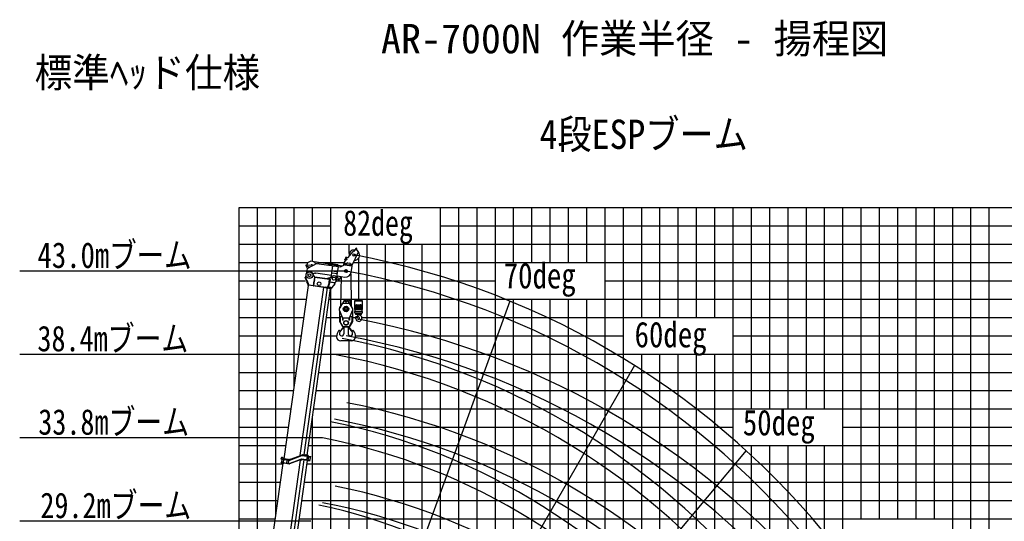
# Model space of a CAD drawing. Extents: x -126562 to 47723, y -58355 to 51651.
# Tile 6 of 14: x -126562 to -72736, y -3636 to 23762. Entities that reach past the tile are written whole.
import ezdxf

# ---------------------------------------------------------------- set-up
doc = ezdxf.new("R2010")
doc.units = 0
doc.layers.get('0').update_dxf_attribs({"linetype": 'CONTINUOUS'})

msp = doc.modelspace()

# ---------------------------------------------------------------- linework, layer by layer
at = {"color": 151, "linetype": 'Continuous'}
for p, q in [((-114558.199093, -17191.506907), (-114558.199093, 13500.029847)), ((-108558.199093, 10984.364271), (-108558.199093, 11500.029847)), ((-110273.700165, 10500.029847), (-108817.92709, 10500.029847)), ((-108038.957795, 10733.708841), (-108038.957795, 8487.493009)), ((-99763.64185, 8386.94379), (-112684.434194, -27112.641417)), ((-108236.456643, 8037.49313), (-108236.456637, 8407.990933)), ((-108236.456456, 8407.991178), (-107841.458573, 8407.991178)), ((-108233.953954, 8412.488248), (-107843.957963, 8412.488248)), ((-108217.036914, 8441.788985), (-108233.953902, 8412.487894)), ((-108233.953902, 8412.487894), (-108226.162686, 8407.989634)), ((-108224.957433, 8469.788785), (-107852.95778, 8469.788785)), ((-108222.957368, 8441.788907), (-107854.947495, 8441.788907)), ((-108191.228754, 8486.490043), (-108200.871146, 8469.788924)), ((-108189.499421, 8487.493009), (-107888.415971, 8487.493009)), ((-108178.607209, 8167.493131), (-108178.607209, 8057.493131)), ((-108168.60727, 8187.493009), (-107909.308488, 8187.493009)), ((-108145.007356, 8057.493131), (-108145.007356, 8167.493131)), ((-108145.007173, 8167.493131), (-108145.007173, 8057.493131)), ((-108088.957673, 8114.49252), (-108088.957673, 8041.492398)), ((-107988.958085, 8114.49252), (-107988.958085, 8041.492398)), ((-107932.908585, 8057.493131), (-107932.908585, 8167.493131)), ((-107899.308549, 8057.493131), (-107899.308549, 8167.493131)), ((-107877.040932, 8469.788869), (-107886.682409, 8486.488402)), ((-107843.957871, 8412.48731), (-107860.875226, 8441.789036)), ((-107851.747977, 8407.989691), (-107843.957871, 8412.48731)), ((-107841.458601, 8407.990926), (-107841.458607, 8037.493123)), ((-108238.95764, 8031.492493), (-108232.957307, 8037.492777)), ((-108238.957311, 7926.492154), (-108238.957311, 7824.494107)), ((-108238.957311, 7744.494107), (-108238.957311, 7816.494107)), ((-108238.957246, 7934.49321), (-108234.957243, 7930.493205)), ((-108238.95723, 7816.492634), (-108234.957407, 7820.492474)), ((-108234.957281, 7930.493306), (-108238.957199, 7926.493388)), ((-108238.957128, 8012.493131), (-108238.957128, 8031.492154)), ((-108238.957128, 7934.492887), (-108238.957128, 7982.493131)), ((-108238.957128, 7744.493863), (-107846.81807, 7744.493863)), ((-108238.956796, 7744.493405), (-108198.956493, 7684.492952)), ((-108234.95683, 7820.493178), (-108238.956758, 7824.493087)), ((-108238.956417, 8012.492052), (-108233.956873, 8007.492491)), ((-108238.956406, 7982.4917), (-108233.956411, 7987.491674)), ((-108236.457189, 8037.493375), (-108090.957368, 8037.493375)), ((-107842.95839, 7930.491178), (-108234.957921, 7930.491178)), ((-107842.95839, 7820.493619), (-108234.957372, 7820.493619)), ((-108233.957066, 8007.493375), (-107843.958695, 8007.493375)), ((-108233.957066, 7987.493131), (-108233.957066, 8007.493375)), ((-108233.957066, 7987.493131), (-107843.958695, 7987.493131)), ((-108198.957185, 7684.494107), (-107878.95839, 7684.494107)), ((-108098.435667, 7612.887476), (-108124.433642, 7493.689969)), ((-108074.617866, 7595.920449), (-108113.029758, 7495.551362)), ((-108098.435667, 7612.887476), (-108081.826264, 7609.264826)), ((-108088.957673, 8049.492643), (-107988.958085, 8049.492643)), ((-108088.957673, 8040.493619), (-107988.958451, 8040.493619)), ((-108088.957673, 8039.492887), (-108088.957673, 8040.493619)), ((-108083.958035, 7682.493312), (-108082.958064, 7683.493301)), ((-108083.957612, 7682.494352), (-108083.957612, 7667.441373)), ((-108083.957612, 7682.494352), (-107993.958329, 7682.494352)), ((-108082.957856, 7683.494352), (-107994.958451, 7683.494352)), ((-108078.805282, 7584.973547), (-108061.317742, 7574.877114)), ((-108031.412489, 7540.338081), (-107994.762314, 7503.687906)), ((-107994.956701, 7683.492696), (-107993.957162, 7682.493139)), ((-107993.958329, 7682.494352), (-107993.958329, 7670.363492)), ((-107988.958451, 8040.493619), (-107988.958451, 8039.492887)), ((-107986.95839, 8037.493375), (-107841.458573, 8037.493375)), ((-107878.957473, 7684.493073), (-107838.957886, 7744.492535)), ((-107844.957479, 8037.492857), (-107838.956714, 8031.492141)), ((-107843.958695, 8007.493375), (-107843.958695, 7987.493131)), ((-107843.957115, 8007.492492), (-107838.957226, 8012.492398)), ((-107843.956972, 7987.491584), (-107838.957496, 7982.492128)), ((-107842.958406, 7930.493763), (-107838.95823, 7934.493941)), ((-107842.958394, 7820.492867), (-107838.958485, 7816.49294)), ((-107838.958256, 7926.493929), (-107842.958174, 7930.493847)), ((-107838.957575, 7824.493785), (-107842.957762, 7820.493617)), ((-107838.958634, 8031.492154), (-107838.958634, 8012.493131)), ((-107838.958634, 7982.493131), (-107838.958634, 7934.492887)), ((-107838.958451, 7824.494107), (-107838.958451, 7926.492154)), ((-107838.958451, 7816.494107), (-107838.958451, 7744.494107)), ((-109790.401457, 7500.029847), (-109070.835122, 7500.029847)), ((-108370.840004, 7500.029847), (-108193.031229, 7500.029847)), ((-108124.433642, 7493.689969), (-108118.764491, 7492.45348)), ((-109930.942292, 6500.029847), (-109236.157207, 6500.029847)), ((-92951.041632, 4869.749498), (-111839.976386, -27846.845197)), ((-86852.694498, 222.993679), (-111135.840939, -28716.533332)), ((-113452.568151, -9633.496555), (-112162.433505, -453.711558)), ((-112498.811673, -9428.89649), (-111214.709713, -292.036285)), ((-112285.230283, -9403.722441), (-111002.750158, -278.402187)), ((-112276.796024, -225.575164), (-111911.244211, -276.950121)), ((-112274.569288, -209.731113), (-112244.861246, -213.906306)), ((-112261.460312, -439.794248), (-112260.068581, -429.891567)), ((-112261.460312, -439.794248), (-112112.920102, -460.670213)), ((-112253.222706, -144.062399), (-112261.016366, -199.517173)), ((-112261.016366, -199.517173), (-112250.803805, -213.071134)), ((-112260.068581, -429.891567), (-112111.528371, -450.767533)), ((-112239.669957, -133.849688), (-112253.222706, -144.062399)), ((-112222.33128, -233.229685), (-112250.165901, -431.283298)), ((-112217.725662, -233.876962), (-112245.560283, -431.930576)), ((-112244.861246, -213.906306), (-111909.017475, -261.10607)), ((-112239.669957, -133.849688), (-112206.990635, -138.442467)), ((-112219.354205, -435.6136), (-112218.24075, -427.69096)), ((-112218.24075, -427.69096), (-112168.727347, -434.649615)), ((-112206.990635, -138.442467), (-112155.924937, -206.208937)), ((-112191.797861, -239.540027), (-112191.519585, -237.559986)), ((-112191.797861, -239.540027), (-112142.284458, -246.498682)), ((-112169.952078, -443.364034), (-112168.6159, -433.856628)), ((-112168.727347, -434.649615), (-112119.213943, -441.60827)), ((-112133.485431, -247.735305), (-112159.92832, -435.886238)), ((-112159.232454, -430.934898), (-111961.063989, -458.785659)), ((-112158.708399, -226.014299), (-112155.924937, -206.208937)), ((-112157.829934, -428.139021), (-112147.927254, -429.530752)), ((-112145.957982, -422.702227), (-112147.349713, -432.604908)), ((-112145.957982, -422.702227), (-112123.690286, -264.259336)), ((-112142.31232, -246.696934), (-112141.978149, -244.319181)), ((-112142.284458, -246.498682), (-112092.771054, -253.457337)), ((-112134.181296, -252.686645), (-111936.012831, -280.537407)), ((-112133.603755, -255.760801), (-112123.701075, -257.152532)), ((-112130.980418, -229.911212), (-112129.031961, -216.047222)), ((-111869.582202, -252.510507), (-112129.031961, -216.047222)), ((-112122.298555, -254.356656), (-112123.690286, -264.259336)), ((-112120.327398, -449.53091), (-112119.213943, -441.60827)), ((-112113.059239, -461.660224), (-112111.389061, -449.776294)), ((-111829.760474, -500.465704), (-112112.920102, -460.670213)), ((-112111.933371, -9428.077733), (-110831.540842, -317.611501)), ((-112111.528371, -450.767533), (-111828.368743, -490.563023)), ((-112092.771054, -253.457337), (-112092.492778, -251.477296)), ((-111962.873309, -471.659639), (-111935.038689, -273.606025)), ((-111911.244211, -276.950121), (-111886.69905, -280.399718)), ((-111884.472314, -264.555667), (-111909.017475, -261.10607)), ((-111895.535813, -481.123307), (-111872.94699, -464.101408)), ((-111886.69905, -280.399718), (-111836.126734, -287.507194)), ((-111884.472314, -264.555667), (-111833.899997, -271.663143)), ((-111874.731829, -475.967991), (-111873.07796, -464.200101)), ((-111874.731829, -475.967991), (-111845.023787, -480.143184)), ((-111874.731829, -475.967991), (-111867.922664, -485.004082)), ((-111872.94699, -464.101408), (-111849.844289, -299.717146)), ((-111869.582202, -252.510507), (-111820.068799, -259.469162)), ((-111865.926636, -476.195895), (-111839.762196, -290.026231)), ((-111861.759822, -283.904698), (-111849.844289, -299.717146)), ((-111849.942979, -299.586156), (-111848.28894, -287.817058)), ((-111848.28894, -287.817058), (-111846.029414, -286.115463)), ((-111848.28894, -287.817058), (-111818.580898, -291.992251)), ((-111827.255288, -482.640383), (-111845.023787, -480.143184)), ((-111833.896353, -271.663655), (-111808.197986, -275.275325)), ((-111809.115854, -285.244603), (-111828.955062, -282.456384)), ((-111821.405825, -482.006664), (-111172.669186, -240.958227)), ((-111169.8831, -248.456286), (-111818.619759, -489.50472)), ((-111810.229135, -293.166014), (-111818.580898, -291.992251)), ((-111166.400502, -257.831044), (-111815.137161, -498.879479)), ((-111763.929691, -237.77297), (-111810.913744, -254.874606)), ((-111810.913744, -254.874606), (-111803.453434, -275.372626)), ((-111756.405269, -258.4464), (-111802.647461, -275.27757)), ((-111798.471241, -274.226236), (-111149.847898, -34.141874)), ((-111795.000192, -283.604279), (-111146.376849, -43.519917)), ((-111794.527557, -283.670704), (-111145.904194, -43.586344)), ((-111791.749402, -291.172596), (-111143.126229, -51.089442)), ((-111763.929691, -237.77297), (-111756.405269, -258.4464)), ((-111761.537247, -244.344205), (-111100.897605, -2.944527)), ((-111747.990825, -238.798815), (-111748.079166, -239.427398)), ((-111746.814644, -238.964117), (-111747.990825, -238.798815)), ((-111214.709713, -292.036285), (-111172.037079, -275.816578)), ((-111172.037079, -275.816578), (-111120.844074, -283.011286)), ((-110892.211742, -293.937348), (-111156.650293, -256.772934)), ((-110890.820011, -284.034668), (-111155.258562, -246.870253)), ((-111154.145108, -238.947613), (-110897.718637, -274.986003)), ((-111137.290904, -50.459896), (-110871.415058, -87.826309)), ((-111136.651315, -42.470679), (-110835.150219, -84.843894)), ((-110860.897794, -71.127033), (-111135.259584, -32.567998)), ((-110965.869286, -15.981149), (-111076.778835, -0.393828)), ((-110968.59353, -35.794833), (-110968.652748, -35.78651)), ((-110960.547676, -6.630777), (-110967.506331, -56.14418)), ((-110961.939407, -16.533457), (-110965.810068, -15.989471)), ((-110815.060958, -27.077602), (-110960.547676, -6.630777)), ((-110949.252713, -286.352201), (-110949.199515, -286.359678)), ((-110938.702253, -301.071691), (-110947.94291, -287.584079)), ((-110808.574407, -320.839223), (-110935.707576, -302.971821)), ((-110898.943369, -283.700422), (-110897.60719, -274.193017)), ((-110870.579331, -278.800184), (-110897.718637, -274.986003)), ((-110890.680871, -283.044637), (-110892.350879, -294.927359)), ((-110865.072436, -297.751529), (-110892.211742, -293.937348)), ((-110863.680705, -287.848848), (-110890.820011, -284.034668)), ((-110855.34749, -91.094043), (-110881.37279, -276.273677)), ((-110871.415058, -87.826309), (-110844.275751, -91.64049)), ((-110870.579331, -278.800184), (-110861.420084, -280.087432)), ((-110861.420084, -280.087432), (-110866.548046, -287.44587)), ((-110855.395813, -299.11149), (-110865.072436, -297.751529)), ((-110850.782562, -289.661564), (-110863.680705, -287.848848)), ((-110861.420084, -280.087432), (-110849.242608, -193.440184)), ((-110860.897794, -71.127033), (-110833.758488, -74.941214)), ((-110855.395813, -299.11149), (-110851.060839, -291.641605)), ((-110851.060839, -291.641605), (-110850.782562, -289.661564)), ((-110847.57226, -181.555047), (-110835.116504, -92.927738)), ((-110844.275751, -91.64049), (-110835.116504, -92.927738)), ((-110835.116504, -92.927738), (-110838.01756, -84.440916)), ((-110822.252076, -86.65661), (-110835.150219, -84.843894)), ((-110824.081866, -76.301174), (-110833.758488, -74.941214)), ((-110824.081866, -76.301174), (-110821.973797, -84.676549)), ((-110822.252076, -86.65661), (-110821.973797, -84.676549)), ((-110771.403296, -77.140523), (-110812.354576, -28.599427)), ((-110805.144469, -319.878993), (-110805.209727, -319.869822)), ((-110800.705347, -39.193427), (-110803.780585, -38.76123)), ((-110770.283345, -81.205591), (-110803.355135, -316.523606)), ((-110801.963404, -306.620925), (-110689.473923, -322.430291)), ((-110799.736668, -290.776874), (-110687.247187, -306.586239)), ((-110797.788211, -276.912883), (-110685.8838, -292.640022)), ((-110775.520515, -118.469992), (-110663.616104, -134.197131)), ((-110773.572056, -104.605982), (-110661.082574, -120.415347)), ((-110771.345322, -88.76195), (-110650.294953, -105.77447)), ((-110681.689183, -293.229537), (-110697.500442, -305.145238)), ((-110680.913036, -323.633445), (-110689.473923, -322.430291)), ((-110678.686299, -307.789393), (-110687.247187, -306.586239)), ((-110685.8838, -292.640022), (-110681.689183, -293.229537)), ((-110680.940889, -308.482117), (-110682.889346, -322.346107)), ((-110682.56184, -292.097308), (-110660.57242, -135.634458)), ((-110681.689183, -293.229537), (-110659.421487, -134.786646)), ((-110678.686299, -307.789393), (-110680.913036, -323.633445)), ((-110659.421487, -134.786646), (-110671.335829, -118.974346)), ((-110663.616104, -134.197131), (-110659.421487, -134.786646)), ((-110661.082574, -120.415347), (-110652.521687, -121.618501)), ((-110654.498, -120.331184), (-110652.549541, -106.467173)), ((-110652.521687, -121.618501), (-110650.294953, -105.77447))]:
    msp.add_line(p, q, dxfattribs=at)
at = {"color": 10, "linetype": 'Continuous'}
for p, q in [((-114558.199093, 13500.029847), (-69558.199093, 13500.029847)), ((-109558.199093, 10426.742024), (-109558.199093, 13500.029847)), ((-99558.199093, 10500.029847), (-99558.199093, 13500.029847)), ((-94558.199093, -36499.970153), (-94558.199093, 13500.029847)), ((-89558.199093, 7500.029847), (-89558.199093, 13500.029847)), ((-84558.199093, 2500.029847), (-84558.199093, 13500.029847)), ((-79558.199093, -3499.970153), (-79558.199093, 13500.029847)), ((-74558.199093, -9499.970153), (-74558.199093, 13500.029847)), ((-104558.199093, -36499.970153), (-104558.199093, 11500.029847)), ((-110903.621612, 10311.335635), (-110706.828337, 10242.880992)), ((-110896.795852, 10359.913927), (-110618.950974, 10375.351841)), ((-110311.80312, 10444.798509), (-110830.5989, 10179.617403)), ((-108910.74664, 10308.479232), (-110470.097757, 10527.631727)), ((-110311.808465, 10444.795966), (-109012.464603, 10262.185105)), ((-109506.916702, 10365.000121), (-109707.445982, 10393.182672)), ((-109707.068693, 10395.867227), (-109707.306266, 10394.176808)), ((-109679.588618, 10403.725541), (-109704.722427, 10398.383187)), ((-109700.307381, 10443.97646), (-109700.069809, 10445.666879)), ((-109160.234004, 10370.811681), (-109699.930092, 10446.661015)), ((-109676.058516, 10428.845858), (-109698.74613, 10440.909077)), ((-109526.315524, 9688.073058), (-109437.562779, 10319.581694)), ((-109506.916702, 10365.000121), (-109511.509414, 10332.321275)), ((-109368.279175, 10345.515888), (-109372.871887, 10312.837043)), ((-109167.749894, 10317.333338), (-109368.279175, 10345.515888)), ((-109253.584963, 9473.062904), (-109140.482363, 10277.829767)), ((-109191.620195, 10335.138571), (-109168.93603, 10323.077186)), ((-109188.090384, 10360.268789), (-109162.956575, 10365.611143)), ((-109167.372605, 10320.017892), (-109167.610177, 10318.327474)), ((-109160.611293, 10368.127126), (-109160.37372, 10369.817544)), ((-108783.176397, 10366.539171), (-109012.464489, 10262.185767)), ((-108849.683055, 10335.091373), (-108837.576627, 10421.233089)), ((-108769.895331, 10368.460249), (-108427.626199, 10320.357462)), ((-108720.833923, 10416.188257), (-108722.15855, 10420.267647)), ((-108680.239013, 10382.119337), (-108553.979837, 10364.374768)), ((-108505.567008, 10385.931591), (-108493.172108, 10404.315238)), ((-108437.57661, 9969.33003), (-108394.433495, 10276.309258)), ((-108399.877453, 10302.241152), (-108391.516195, 10361.7346)), ((-110863.367315, 9946.45834), (-110830.59912, 10179.616179)), ((-110428.390727, 9915.873654), (-110383.828664, 9909.610865)), ((-110383.828664, 9909.610865), (-110379.653472, 9939.318907)), ((-110379.652928, 9939.322775), (-109508.217043, 9816.850456)), ((-109491.516815, 9935.678753), (-109194.4364, 9893.926826)), ((-109470.303847, 10038.228389), (-109189.806553, 9998.807068)), ((-109212.528902, 9765.19198), (-108984.76725, 9733.182169)), ((-109190.468293, 9762.096322), (-109175.689885, 9587.231421)), ((-109027.268179, 9709.972052), (-109079.132918, 9573.657756)), ((-108984.627533, 9734.176305), (-108784.878427, 9706.103401)), ((-109558.199093, -34313.122039), (-109558.199093, 9086.694398)), ((-114558.199093, 8500.029847), (-110874.781973, 8500.029847)), ((-109649.860622, 8500.029847), (-69558.199093, 8500.029847)), ((-99558.199093, -36499.970153), (-99558.199093, 8500.029847)), ((-89558.199093, -36499.970153), (-89558.199093, 5500.029847)), ((-114558.199093, 3500.029847), (-111577.486146, 3500.029847)), ((-110352.564796, 3500.029847), (-69558.199093, 3500.029847)), ((-84558.199093, -36499.970153), (-84558.199093, 500.029847)), ((-114558.199093, -1499.970153), (-112309.475562, -1499.970153)), ((-110997.710514, -1499.970153), (-69558.199093, -1499.970153))]:
    msp.add_line(p, q, dxfattribs=at)
at = {"color": 7, "linetype": 'Continuous'}
for p, q in [((-113558.199093, -9563.817028), (-113558.199093, 13500.029847)), ((-112558.199093, -3269.73004), (-112558.199093, 13500.029847)), ((-111558.199093, 3637.264358), (-111558.199093, 13500.029847)), ((-110558.199093, 10562.320527), (-110558.199093, 13500.029847)), ((-103558.199093, -36499.970153), (-103558.199093, 13500.029847)), ((-102558.199093, -36499.970153), (-102558.199093, 13500.029847)), ((-101558.199093, -36499.970153), (-101558.199093, 13500.029847)), ((-100558.199093, -36499.970153), (-100558.199093, 13500.029847)), ((-98558.199093, 10500.029847), (-98558.199093, 13500.029847)), ((-97558.199093, 10500.029847), (-97558.199093, 13500.029847)), ((-96558.199093, 10500.029847), (-96558.199093, 13500.029847)), ((-95558.199093, 10500.029847), (-95558.199093, 13500.029847)), ((-93558.199093, -36499.970153), (-93558.199093, 13500.029847)), ((-92558.199093, 7500.029847), (-92558.199093, 13500.029847)), ((-91558.199093, 7500.029847), (-91558.199093, 13500.029847)), ((-90558.199093, 7500.029847), (-90558.199093, 13500.029847)), ((-88558.199093, 7500.029847), (-88558.199093, 13500.029847)), ((-87558.199093, -36499.970153), (-87558.199093, 13500.029847)), ((-86558.199093, 2500.029847), (-86558.199093, 13500.029847)), ((-85558.199093, 2500.029847), (-85558.199093, 13500.029847)), ((-83558.199093, 2500.029847), (-83558.199093, 13500.029847)), ((-82558.199093, 2500.029847), (-82558.199093, 13500.029847)), ((-81558.199093, -36499.970153), (-81558.199093, 13500.029847)), ((-80558.199093, -3499.970153), (-80558.199093, 13500.029847)), ((-78558.199093, -3499.970153), (-78558.199093, 13500.029847)), ((-77558.199093, -3499.970153), (-77558.199093, 13500.029847)), ((-76558.199093, -3499.970153), (-76558.199093, 13500.029847)), ((-75558.199093, -9499.970153), (-75558.199093, 13500.029847)), ((-73558.199093, -9499.970153), (-73558.199093, 13500.029847)), ((-114558.199093, 12500.029847), (-109558.199093, 12500.029847)), ((-103558.199093, 12500.029847), (-69558.199093, 12500.029847)), ((-114558.199093, 11500.029847), (-69558.199093, 11500.029847)), ((-107558.199093, -36499.970153), (-107558.199093, 11500.029847)), ((-106558.199093, -36499.970153), (-106558.199093, 11500.029847)), ((-105558.199093, -36499.970153), (-105558.199093, 11500.029847)), ((-114558.199093, 10500.029847), (-110786.480077, 10500.029847)), ((-108323.2809, 10500.029847), (-69558.199093, 10500.029847)), ((-108720.981251, 10029.34964), (-126561.755256, 10029.34964)), ((-114558.199093, 9500.029847), (-110946.304928, 9500.029847)), ((-109249.795007, 9500.029847), (-100558.199093, 9500.029847)), ((-94558.199093, 9500.029847), (-69558.199093, 9500.029847)), ((-98558.199093, -36499.970153), (-98558.199093, 8500.029847)), ((-97558.199093, -36499.970153), (-97558.199093, 8500.029847)), ((-96558.199093, -36499.970153), (-96558.199093, 8500.029847)), ((-95558.199093, -36499.970153), (-95558.199093, 8500.029847)), ((-114558.199093, 7500.029847), (-111015.322807, 7500.029847)), ((-107857.494784, 7500.029847), (-69558.199093, 7500.029847)), ((-114558.199093, 6500.029847), (-111155.863642, 6500.029847)), ((-108205.517919, 6500.029847), (-93558.199093, 6500.029847)), ((-87558.199093, 6500.029847), (-69558.199093, 6500.029847)), ((-108558.199093, -36499.970153), (-108558.199093, 6214.642001)), ((-109361.170368, 5474.117767), (-126561.755256, 5474.117767)), ((-114558.199093, 5500.029847), (-111296.404477, 5500.029847)), ((-110071.483126, 5500.029847), (-69558.199093, 5500.029847)), ((-92558.199093, -36499.970153), (-92558.199093, 5500.029847)), ((-91558.199093, -36499.970153), (-91558.199093, 5500.029847)), ((-90558.199093, -36499.970153), (-90558.199093, 5500.029847)), ((-88558.199093, -36499.970153), (-88558.199093, 5500.029847)), ((-114558.199093, 4500.029847), (-111436.945311, 4500.029847)), ((-110212.023961, 4500.029847), (-69558.199093, 4500.029847)), ((-114558.199093, 2500.029847), (-111718.026981, 2500.029847)), ((-110493.10563, 2500.029847), (-69558.199093, 2500.029847)), ((-110558.199093, -34313.122039), (-110558.199093, 2036.865792)), ((-114558.199093, 1500.029847), (-111858.567816, 1500.029847)), ((-110633.646465, 1500.029847), (-87558.199093, 1500.029847)), ((-81558.199093, 1500.029847), (-69558.199093, 1500.029847)), ((-110001.366632, 918.884651), (-126561.755256, 918.884651)), ((-114558.199093, 500.029847), (-111999.10865, 500.029847)), ((-110774.1873, 500.029847), (-69558.199093, 500.029847)), ((-86558.199093, -36499.970153), (-86558.199093, 500.029847)), ((-85558.199093, -36499.970153), (-85558.199093, 500.029847)), ((-83558.199093, -36499.970153), (-83558.199093, 500.029847)), ((-82558.199093, -36499.970153), (-82558.199093, 500.029847)), ((-114558.199093, -499.970153), (-112168.934727, -499.970153)), ((-110857.16968, -499.970153), (-69558.199093, -499.970153)), ((-114558.199093, -2499.970153), (-112450.016396, -2499.970153)), ((-111138.251349, -2499.970153), (-69558.199093, -2499.970153)), ((-110641.562896, -3636.348465), (-126561.755256, -3636.348465)), ((-114558.199093, -3499.970153), (-112590.557231, -3499.970153)), ((-111278.792184, -3499.970153), (-69558.199093, -3499.970153))]:
    msp.add_line(p, q, dxfattribs=at)
at = {"color": 161, "linetype": 'Continuous'}
for p, q in [((-108704.979835, 10784.046234), (-108602.828794, 10768.390686)), ((-108602.829548, 10768.3879), (-108332.851765, 11105.215144)), ((-108391.519792, 10361.731842), (-108034.73248, 11084.82349)), ((-108327.389768, 11100.837179), (-108332.851765, 11105.215144)), ((-108324.186086, 11099.25576), (-108327.391357, 11100.837302)), ((-108209.539203, 11232.259243), (-108314.403189, 11101.430752)), ((-108209.540354, 11232.255455), (-108189.628477, 11272.610343)), ((-108151.427004, 11237.034405), (-108144.789712, 11250.486035)), ((-108106.414697, 11181.371274), (-108137.969978, 11196.941256)), ((-108034.730672, 11084.825679), (-108106.409286, 11181.372552)), ((-108833.591316, 10480.486987), (-108736.692188, 10601.379402)), ((-108789.140359, 10643.414394), (-108736.695531, 10601.380481)), ((-108765.304945, 10673.009681), (-108712.927174, 10631.029513)), ((-108744.806766, 10401.208568), (-108657.294167, 10474.862985)), ((-108718.614529, 10695.08108), (-108667.828597, 10687.297688)), ((-108712.926091, 10631.030245), (-108667.824742, 10687.299183)), ((-108633.794136, 10481.623829), (-108522.048576, 10465.919015)), ((-108496.345521, 10438.948959), (-108490.539927, 10375.652148)), ((-108490.543, 10375.651909), (-108482.218559, 10374.481985)), ((-108459.867711, 10408.164674), (-108471.621694, 10380.474018)), ((-108412.041608, 10401.453174), (-108408.375055, 10371.591493)), ((-108399.840636, 10362.904524), (-108391.516195, 10361.7346))]:
    msp.add_line(p, q, dxfattribs=at)
at = {"color": 102, "linetype": 'Continuous'}
for p, q in [((-110950.957394, 9684.966957), (-110936.293717, 9691.366124)), ((-110924.595336, 9834.134031), (-110942.68784, 9705.399182)), ((-110942.68784, 9705.399182), (-110936.521018, 9691.266185)), ((-110936.372529, 9691.331596), (-110938.842477, 9696.833874)), ((-110881.052748, 9564.781373), (-110936.293717, 9691.366124)), ((-110436.419957, 9715.034077), (-110542.525267, 9905.406211)), ((-110436.419957, 9715.034077), (-110503.501325, 9237.725344)), ((-110426.517276, 9713.642346), (-110455.743628, 9505.686052)), ((-110446.934701, 9525.254768), (-110423.916094, 9689.04067)), ((-110426.517276, 9713.642346), (-110436.419957, 9715.034077)), ((-110429.022459, 9695.817046), (-110423.916094, 9689.04067)), ((-109614.031343, 9581.277514), (-110429.022459, 9695.817046)), ((-110421.967637, 9702.904661), (-110428.744013, 9697.798295)), ((-109620.808927, 9576.171318), (-110423.916094, 9689.04067)), ((-109618.860471, 9590.035309), (-110421.967637, 9702.904661)), ((-109589.740758, 9596.041076), (-109575.823448, 9695.067883)), ((-109575.823448, 9695.067883), (-109526.310045, 9688.109228)), ((-109526.310048, 9688.109228), (-109469.110908, 9741.734422)), ((-112100.314122, -220.084503), (-110770.801575, 9239.888823)), ((-110895.716598, 9558.380978), (-110950.957394, 9684.966957)), ((-110896.929689, 9603.463649), (-110932.973266, 9683.758449)), ((-110889.182567, 9543.404971), (-110895.716598, 9558.380978)), ((-110892.209097, 9590.346252), (-110892.074375, 9591.304851)), ((-110891.69628, 9589.170924), (-110891.186174, 9589.099233)), ((-110890.320891, 9586.958455), (-110890.757283, 9587.019786)), ((-110885.022339, 9533.703243), (-110849.922499, 9452.929666)), ((-110874.517528, 9549.805199), (-110881.052748, 9564.781373)), ((-110762.661689, 9293.482863), (-110874.517528, 9549.805199)), ((-110870.226039, 9541.98461), (-110785.873986, 9346.675639)), ((-110849.904054, 9452.938182), (-110870.067556, 9444.138986)), ((-110797.537815, 9277.936365), (-110870.067556, 9444.138986)), ((-110836.936502, 9423.6832), (-110837.10466, 9423.609466)), ((-110830.536294, 9409.018164), (-110830.705663, 9408.94458)), ((-110830.536294, 9409.018164), (-110830.704285, 9408.945618)), ((-110770.885501, 9239.291652), (-110792.670904, 9242.35339)), ((-110754.992522, 9237.413054), (-110770.836574, 9239.63979)), ((-110760.022177, 9286.818962), (-110750.310524, 9264.333009)), ((-110760.022177, 9286.818962), (-110750.311562, 9264.334387)), ((-110754.804935, 9264.964657), (-110751.191763, 9264.456859)), ((-109829.652922, 9124.844746), (-110752.583494, 9254.554179)), ((-109828.261191, 9134.747426), (-110751.191763, 9264.456859)), ((-110502.972629, 9241.487214), (-110519.243947, 9231.85872)), ((-110519.242569, 9231.859758), (-110516.189319, 9233.665541)), ((-110503.501325, 9237.725344), (-110496.692137, 9228.689269)), ((-110494.712096, 9228.410993), (-110455.743628, 9505.686052)), ((-110494.147215, 9232.430332), (-110488.704468, 9228.047434)), ((-110485.023674, 9232.353675), (-110493.981064, 9233.612554)), ((-110492.706556, 9242.681152), (-110489.523616, 9238.691041)), ((-110492.47279, 9244.344485), (-110487.699913, 9235.195209)), ((-110480.061368, 9226.832726), (-110488.704468, 9228.047434)), ((-110487.699913, 9235.195209), (-110450.25926, 9501.599304)), ((-110487.699913, 9235.195209), (-110479.791817, 9226.794843)), ((-110481.370723, 9228.47132), (-110479.827835, 9226.538562)), ((-110455.743628, 9505.686052), (-110465.646308, 9507.077783)), ((-110453.470807, 9526.173358), (-110446.339966, 9525.171183)), ((-110450.25926, 9501.599304), (-110446.934701, 9525.254768)), ((-109823.953146, 9165.400758), (-109829.652922, 9124.844746)), ((-109824.085997, 9164.455468), (-109519.084165, 9121.590256)), ((-109823.953146, 9165.400758), (-109727.958064, 9151.90953)), ((-109787.794372, 9623.875696), (-109587.11786, 9686.556933)), ((-109787.794372, 9623.875696), (-109779.283422, 9612.581285)), ((-109650.540434, 9389.206152), (-109727.958064, 9151.90953)), ((-109727.958064, 9151.90953), (-109721.457471, 9154.615153)), ((-109716.450269, 9167.411963), (-109722.011759, 9150.10987)), ((-109686.318464, 9262.322004), (-109721.457471, 9154.615153)), ((-109648.76017, 9377.77908), (-109716.968878, 9168.098722)), ((-109716.968878, 9168.098722), (-109702.281954, 9148.595615)), ((-109627.839785, 9370.974382), (-109700.379496, 9147.975691)), ((-109700.302489, 9147.058831), (-109695.065439, 9163.087524)), ((-109695.456912, 9162.073801), (-109695.502953, 9161.746201)), ((-109695.142837, 9163.185934), (-109695.456912, 9162.073801)), ((-109695.424614, 9161.98789), (-109695.456912, 9162.073801)), ((-109694.757203, 9164.947487), (-109695.197546, 9163.252778)), ((-109694.644729, 9164.914432), (-109695.197546, 9163.252778)), ((-109694.388847, 9162.23555), (-109695.197546, 9163.252778)), ((-109624.975069, 9370.73696), (-109694.915871, 9162.985152)), ((-109694.915871, 9162.985152), (-109694.473482, 9166.132917)), ((-109682.709521, 9145.602045), (-109694.915871, 9162.985152)), ((-109694.757203, 9164.947487), (-109694.554517, 9165.556324)), ((-109650.540434, 9389.206152), (-109644.39092, 9391.211622)), ((-109650.540434, 9389.206152), (-109650.299221, 9389.94887)), ((-109650.300429, 9389.94904), (-109644.179892, 9391.862427)), ((-109648.76017, 9377.77908), (-109644.870776, 9389.735722)), ((-109644.870776, 9389.735722), (-109640.355982, 9403.616249)), ((-109644.482716, 9412.477496), (-109644.335852, 9413.110194)), ((-109644.482716, 9412.477496), (-109638.678881, 9411.006038)), ((-109644.335852, 9413.110194), (-109643.000173, 9418.272401)), ((-109644.335852, 9413.110194), (-109638.519599, 9411.639435)), ((-109643.000173, 9418.272401), (-109620.808927, 9576.171318)), ((-109637.118303, 9417.101831), (-109643.000173, 9418.272401)), ((-109637.705163, 9413.794379), (-109639.321604, 9408.502766)), ((-109623.146724, 9383.74631), (-109639.091203, 9336.385803)), ((-109638.186001, 9412.522016), (-109638.83254, 9410.403883)), ((-109638.678881, 9411.006038), (-109638.519599, 9411.639435)), ((-109638.519599, 9411.639435), (-109637.139407, 9416.969198)), ((-109638.054218, 9412.652647), (-109638.410238, 9411.224678)), ((-109637.553488, 9414.584176), (-109638.186001, 9412.522016)), ((-109637.953816, 9413.823165), (-109637.303728, 9415.975315)), ((-109636.906394, 9418.513074), (-109611.526161, 9599.102815)), ((-109627.839785, 9370.974382), (-109623.950558, 9382.929836)), ((-109623.146724, 9383.74631), (-109624.975069, 9370.73696)), ((-109622.845383, 9383.925859), (-109621.97983, 9386.602445)), ((-109622.820572, 9590.591865), (-109611.526161, 9599.102815)), ((-109620.933134, 9387.050736), (-109621.97983, 9386.602445)), ((-109614.031343, 9581.277514), (-109620.808927, 9576.171318)), ((-109613.752897, 9583.258763), (-109618.860471, 9590.035309)), ((-109589.740758, 9596.041076), (-109615.110119, 9415.528695)), ((-109317.711496, 9376.040893), (-109614.791917, 9417.792824)), ((-109612.008455, 9437.598185), (-109603.497505, 9426.303773)), ((-109611.526161, 9599.102815), (-109589.740758, 9596.041076)), ((-109587.653162, 9610.895097), (-109604.594779, 9598.128673)), ((-109603.497505, 9426.303773), (-109597.850299, 9430.559248)), ((-109594.986555, 9415.009362), (-109603.497505, 9426.303773)), ((-109597.850299, 9430.559248), (-109574.886737, 9593.95348)), ((-109315.623899, 9390.894914), (-109597.850299, 9430.559248)), ((-109589.740758, 9596.041076), (-109574.886737, 9593.95348)), ((-109587.11786, 9686.556933), (-109578.60691, 9675.262522)), ((-109577.215179, 9685.165202), (-109587.11786, 9686.556933)), ((-109327.194298, 9340.704493), (-109504.706051, 9128.685358)), ((-109332.565517, 9378.12849), (-109315.623899, 9390.894914)), ((-109330.007233, 9360.405143), (-109329.840913, 9361.588573)), ((-109330.007233, 9360.405143), (-109329.904099, 9345.473738)), ((-109327.194298, 9340.704493), (-109329.904099, 9345.473738)), ((-109329.840913, 9361.588573), (-109325.365781, 9353.715071)), ((-109329.839705, 9361.588403), (-109327.129519, 9361.207512)), ((-109328.362429, 9358.986888), (-109325.15525, 9354.967479)), ((-109327.194298, 9340.704493), (-109325.365781, 9353.715071)), ((-109327.129519, 9361.207512), (-109326.746125, 9356.962461)), ((-109325.796073, 9350.40779), (-109325.838223, 9350.344702)), ((-109325.731853, 9350.864739), (-109325.796073, 9350.40779)), ((-109325.731683, 9350.865947), (-109325.775877, 9350.788322)), ((-109325.757188, 9350.921295), (-109325.731683, 9350.865947)), ((-109325.15525, 9354.967479), (-109325.731683, 9350.865947)), ((-109323.111688, 9385.252461), (-109312.278863, 9390.022929)), ((-109319.938232, 9360.196842), (-109317.711496, 9376.040893)), ((-109315.623899, 9390.894914), (-109310.413912, 9394.819841)), ((-109312.130392, 9390.403934), (-109315.623899, 9390.894914)), ((-109312.278863, 9390.022929), (-109312.130392, 9390.403934)), ((-109310.413912, 9394.819841), (-109312.130392, 9390.403934)), ((-109244.913182, 9563.391792), (-109310.413912, 9394.819841)), ((-111231.267056, -50.583075), (-109941.661244, 9125.439075)), ((-111013.364141, -9.307434), (-109731.579881, 9111.061479)), ((-110847.624412, -22.502359), (-109567.231883, 9087.963874)), ((-109818.664746, 9108.153045), (-109941.661244, 9125.439075)), ((-109829.652922, 9124.844746), (-109524.651089, 9081.979533)), ((-109735.04679, 9111.548721), (-109732.452358, 9105.125374)), ((-109732.883791, 9106.195593), (-109732.275747, 9106.110138)), ((-109730.575354, 9110.920301), (-109726.948152, 9100.312256)), ((-109721.864269, 9150.089141), (-109721.972324, 9150.232535)), ((-109702.281954, 9148.595615), (-109700.379496, 9147.975691)), ((-109700.66152, 9147.109289), (-109700.379496, 9147.975691)), ((-109682.709521, 9145.602045), (-109670.46788, 9143.784207)), ((-109682.709521, 9145.602045), (-109520.544648, 9122.811259)), ((-109679.150146, 9144.536001), (-109680.767764, 9145.314345)), ((-109678.979535, 9145.048242), (-109679.150146, 9144.536001)), ((-109640.505271, 9139.104819), (-109679.150146, 9144.536001)), ((-109544.850593, 9126.129849), (-109670.46788, 9143.784207)), ((-109639.896374, 9138.569305), (-109641.140616, 9139.662529)), ((-109639.177489, 9139.386629), (-109639.896374, 9138.569305)), ((-109530.752574, 9123.680083), (-109639.544255, 9138.969757)), ((-109546.895191, 9125.94878), (-109547.249746, 9125.54867)), ((-109544.519855, 9125.614948), (-109544.87441, 9125.214839)), ((-109520.544648, 9122.811259), (-109544.850593, 9126.129849)), ((-109530.143677, 9123.144569), (-109531.45903, 9124.302035)), ((-109529.376408, 9124.016734), (-109530.143677, 9123.144569)), ((-109528.924836, 9123.423211), (-109529.791558, 9123.545021)), ((-109528.924836, 9123.423211), (-109528.296258, 9123.869857)), ((-109527.472538, 9123.757786), (-109528.249453, 9122.878353)), ((-109519.084165, 9121.590256), (-109524.651089, 9081.979533)), ((-109520.544648, 9122.811259), (-109504.706051, 9128.685358)), ((-109520.0114, 9114.983869), (-109519.231047, 9115.571908)), ((-109515.371063, 9124.59146), (-109505.347199, 9127.921212)), ((-109504.705881, 9128.686567), (-109505.347199, 9127.921212)), ((-109505.347199, 9127.921212), (-109505.269051, 9128.477268))]:
    msp.add_line(p, q, dxfattribs=at)
at = {"color": 130, "linetype": 'Continuous'}
for p, q in [((-109005.384157, 8132.930633), (-108976.354448, 9733.011112)), ((-108468.046979, 9872.352719), (-108436.044918, 8108.44008))]:
    msp.add_line(p, q, dxfattribs=at)
at = {"color": 15, "linetype": 'Continuous'}
for p, q in [((-108804.538586, 8452.285612), (-109066.748473, 8004.173254)), ((-109063.774413, 8033.010752), (-108937.521811, 8248.774361)), ((-108927.16048, 8242.717156), (-108937.51513, 8248.776109)), ((-108883.955239, 8287.126375), (-108557.72477, 8287.126375)), ((-108663.044106, 8467.125155), (-108778.629555, 8467.125155)), ((-108374.954587, 8004.167052), (-108637.159727, 8452.271297)), ((-108550.36698, 8453.473015), (-108615.541856, 8415.336382)), ((-108497.272371, 8252.816923), (-108514.534336, 8242.716202)), ((-108469.085748, 8395.066693), (-108497.272674, 8252.820297)), ((-109070.84508, 7877.172894), (-108933.058517, 7509.583573)), ((-109070.835122, 7877.451815), (-109070.835122, 7983.562655)), ((-109070.835122, 7876.961825), (-109070.835122, 7270.048494)), ((-109053.415548, 8026.949333), (-109063.770199, 8033.008286)), ((-109010.835122, 7547.138582), (-108947.129067, 7547.138582)), ((-108508.635605, 7509.589084), (-108370.849985, 7877.17589)), ((-108494.550942, 7547.138582), (-108430.840005, 7547.138582)), ((-108370.840005, 7983.562655), (-108370.840005, 7877.493319)), ((-108370.840005, 7876.961825), (-108370.840005, 7270.048494)), ((-109066.937411, 7255.258672), (-108922.385727, 7000.164804)), ((-109040.835122, 7517.138582), (-109040.835122, 7277.990145)), ((-108900.574872, 7022.559724), (-109036.936582, 7263.201579)), ((-108902.837075, 7347.139315), (-108902.837075, 7485.24991)), ((-108902.837075, 7347.139315), (-108870.835122, 7347.139315)), ((-108886.230629, 7477.135164), (-108555.444497, 7477.135164)), ((-108870.835122, 7347.139315), (-108870.835122, 7477.134432)), ((-108570.840005, 7479.973055), (-108570.840005, 7347.139315)), ((-108538.838051, 7347.139315), (-108570.840005, 7347.139315)), ((-108541.104973, 7022.560379), (-108404.742541, 7263.203508)), ((-108538.838051, 7479.973055), (-108538.838051, 7347.139315)), ((-108374.736317, 7255.259227), (-108519.289686, 7000.162386)), ((-108400.840005, 7517.138582), (-108400.840005, 7277.990145)), ((-109063.801216, 6741.488757), (-109081.73314, 6631.92896)), ((-108870.855348, 6964.456525), (-109067.517642, 6721.598766)), ((-109067.517642, 6721.598766), (-109057.336953, 6713.354608)), ((-108854.103433, 6933.560382), (-109057.336797, 6713.355113)), ((-108870.855348, 6964.456525), (-108855.312427, 6951.870118)), ((-108838.330239, 6954.641024), (-108858.47184, 6954.641024)), ((-108838.330239, 6929.641024), (-108858.047036, 6929.641024)), ((-108585.229653, 6962.137118), (-108857.13395, 6962.137118)), ((-108593.300942, 6992.137118), (-108848.877114, 6992.137118)), ((-108838.340005, 6962.137606), (-108838.340005, 6612.141024)), ((-108582.719887, 6954.641024), (-108603.344887, 6954.641024)), ((-108583.320473, 6929.641024), (-108603.344887, 6929.641024)), ((-108603.340004, 6962.137606), (-108603.340004, 6612.141024)), ((-108587.57108, 6933.560286), (-108384.337717, 6713.355017)), ((-108570.819692, 6964.456713), (-108586.362613, 6951.870307)), ((-108570.819692, 6964.456713), (-108374.157398, 6721.598955)), ((-108374.157398, 6721.598955), (-108384.338087, 6713.354797)), ((-108359.96323, 6631.925849), (-108377.895154, 6741.485646)), ((-108433.340005, 6214.642), (-109008.335122, 6214.642))]:
    msp.add_line(p, q, dxfattribs=at)
at = {"color": 102, "linetype": 'Continuous'}
for points in [[(-110870.226039, 9541.98461), (-110871.843881, 9545.138402), (-110873.437822, 9548.339388), (-110876.561277, 9554.875295), (-110879.608259, 9561.560716), (-110882.590947, 9568.370215), (-110885.520704, 9575.275823), (-110889.364337, 9584.598986), (-110891.898151, 9590.865894), (-110896.929689, 9603.463649)], [(-109641.247962, 9400.874344), (-109639.793676, 9405.959475), (-109638.410238, 9411.224678)]]:
    msp.add_lwpolyline(points, dxfattribs=at)
at = {"color": 161, "linetype": 'Continuous'}
for centre, radius in [((-108283.875539, 10912.111358), 69.999985), ((-108206.981007, 11192.244171), 12.999969), ((-108167.20757, 11261.548858), 12.999988), ((-108783.445851, 10447.111358), 25.499969), ((-108773.184132, 10654.974639), 8.249991), ((-108711.793507, 10739.564483), 20.499969), ((-108436.856007, 10398.400421), 24.999985)]:
    msp.add_circle(centre, radius, dxfattribs=at)
at = {"color": 102, "linetype": 'Continuous'}
for centre, radius in [((-110721.590382, 9805.603546), 185.000017), ((-110721.590382, 9805.603546), 80.000007), ((-109384.72849, 9617.719859), 90.000008), ((-110196.561072, 9337.982735), 99.550009)]:
    msp.add_circle(centre, radius, dxfattribs=at)
at = {"color": 10, "linetype": 'Continuous'}
for centre, radius in [((-108720.981252, 10029.349639), 84.149994), ((-109125.867726, 9591.435577), 22.999969)]:
    msp.add_circle(centre, radius, dxfattribs=at)
at = {"color": 15, "linetype": 'Continuous'}
for centre, radius in [((-108720.835122, 7962.139315), 149.998505), ((-108720.835122, 8377.125155), 39.999981), ((-108523.032387, 8405.755282), 22.999954), ((-108720.835122, 7962.139315), 107.500458), ((-108720.835122, 7962.139315), 79.996567), ((-108720.835122, 7962.139315), 69.999962), ((-108720.835122, 7202.139803), 129.999924), ((-108720.835122, 7202.139803), 115.000092), ((-108863.178872, 6942.15616), 6.99999), ((-108578.496255, 6942.15616), 6.99999)]:
    msp.add_circle(centre, radius, dxfattribs=at)
at = {"color": 151, "linetype": 'Continuous'}
msp.add_circle((-108038.957978, 8114.49252), 22.999981, dxfattribs=at)
at = {"color": 161, "linetype": 'Continuous'}
for centre, radius, start, end in [((-108711.793507, 10739.564483), 44.999969, 81.286737, 261.999937), ((-108283.875539, 10912.111358), 272.499268, 82.748015, 195.593122), ((-108320.64507, 11106.431671), 7.999998, 243.738105, 321.285405), ((-108283.871632, 10912.107452), 302.999756, 272.759524, 34.715779), ((-108167.20757, 11261.548858), 24.999985, 333.73795, 153.73734), ((-108124.52007, 11223.759796), 29.999985, 153.738488, 243.737814), ((-108783.445851, 10447.111358), 59.999924, 146.374178, 310.085397), ((-108777.086476, 10658.099639), 19.001022, 51.288283, 232.033001), ((-108637.977101, 10451.912139), 29.999969, 82.000027, 130.085597), ((-108526.223195, 10436.209014), 29.999969, 5.240531, 82.000027), ((-108480.828664, 10384.384796), 9.999984, 262.000063, 336.999994), ((-108398.449757, 10372.806671), 9.999996, 187.000051, 262.000009)]:
    msp.add_arc(centre, radius, start, end, dxfattribs=at)
at = {"color": 100, "linetype": 'Continuous'}
for radius, start, end in [(43984.213503, 357.693697, 79.28949), (39389.96055, 357.424529, 78.973077), (34797.226136, 357.084328, 78.573117), (30206.702922, 356.640757, 78.051561)]:
    msp.add_arc((-116458.199093, -32305.841762), radius, start, end, dxfattribs=at)
at = {"color": 10, "linetype": 'Continuous'}
for centre, radius, start, end in [((-110895.406789, 10334.947296), 24.999969, 93.180282, 250.819737), ((-110614.512257, 10295.470733), 79.999985, 23.62574, 93.180282), ((-109706.316945, 10394.033233), 1, 172.000009, 261.999991), ((-109704.098195, 10395.447296), 2.999999, 102.000023, 172.000009), ((-109697.336476, 10443.556671), 2.999999, 172.000009, 241.999995), ((-109699.078664, 10445.529327), 1, 82.000027, 172.000009), ((-109682.398976, 10416.927764), 13.499999, 282.000005, 61.999922), ((-109185.281789, 10347.064483), 13.499999, 102.000023, 241.999995), ((-109170.344289, 10320.431671), 2.999999, 351.999984, 61.999922), ((-109168.602101, 10318.462921), 1, 262.000009, 351.999984), ((-109163.58257, 10368.544952), 2.999999, 282.000005, 351.999984), ((-109161.36382, 10369.955108), 1, 352.000001, 82.000027), ((-108773.234914, 10344.693389), 23.999969, 82.000027, 114.471184), ((-108673.281789, 10431.626983), 49.999969, 197.989279, 262.000009), ((-108547.02007, 10413.884796), 49.999969, 262.000009, 326.010728), ((-108433.055226, 10281.736358), 38.999969, 351.999984, 81.999918), ((-110442.309132, 9816.845733), 100, 82.000027, 146.630392), ((-108980.535695, 9692.193389), 49.999969, 118.869935, 159.169253), ((-108743.570851, 10012.330108), 308.999512, 262.31764, 351.999984), ((-109282.594289, 9482.189483), 29.999969, 262.000009, 351.999984), ((-109125.867726, 9591.435577), 49.999969, 184.830783, 339.169228)]:
    msp.add_arc(centre, radius, start, end, dxfattribs=at)
at = {"color": 102, "linetype": 'Continuous'}
for centre, radius, start, end in [((-110721.590382, 9805.603546), 205.000018, 33.430434, 171.999997), ((-110721.590382, 9805.603546), 205.000018, 29.133357, 33.430366), ((-109384.72849, 9617.719859), 150.000013, 338.765398, 142.073558), ((-110858.029567, 9251.538952), 66.000006, 352.000003, 23.576001), ((-110857.980639, 9251.88709), 104.000009, 352.000003, 23.576001), ((-109724.039607, 9430.837736), 88.000008, 341.98047, 352.000003), ((-109471.556085, 9100.505288), 50.000004, 150.972031, 162.46114)]:
    msp.add_arc(centre, radius, start, end, dxfattribs=at)
at = {"color": 190, "linetype": 'Continuous'}
for radius, start, end in [(43036.414476, 357.642877, 79.642877), (38440.772148, 357.360891, 79.360891), (33846.313768, 357.002338, 79.002338)]:
    msp.add_arc((-116458.199093, -32305.841762), radius, start, end, dxfattribs=at)
at = {"color": 15, "linetype": 'Continuous'}
for centre, radius, start, end in [((-108883.955239, 8257.126375), 29.999981, 90.000125, 149.666315), ((-108778.629555, 8437.125155), 29.999983, 90.00018, 149.666329), ((-108663.044106, 8437.125155), 29.999983, 30.333782, 90.000071), ((-108557.72477, 8257.126375), 29.999981, 30.333782, 90.000071), ((-108523.032387, 8405.755282), 54.999962, 348.79175, 119.799209), ((-109040.835122, 7989.020662), 29.999962, 149.666752, 180.000565), ((-109010.835122, 7517.138582), 29.999981, 90.000016, 180.000005), ((-108430.840005, 7517.138582), 29.999981, 0.000036, 90.000016), ((-108400.840005, 7989.020662), 29.999962, 359.999435, 30.33329), ((-109040.835122, 7270.048494), 29.999981, 179.999991, 209.538524), ((-109010.835122, 7277.990145), 29.999981, 179.999991, 209.538415), ((-108886.230629, 7527.135164), 49.999981, 200.547922, 269.999984), ((-108857.13395, 7037.137118), 74.999977, 209.538528, 269.999984), ((-108848.374184, 7052.137118), 59.999981, 209.538418, 269.999984), ((-108593.300942, 7052.137118), 59.999981, 269.999984, 330.46158), ((-108584.541176, 7037.137118), 74.999977, 269.999984, 330.461471), ((-108555.444497, 7527.135164), 49.999981, 269.999929, 339.452023), ((-108430.840005, 7277.990145), 29.999981, 330.4616, 0.000036), ((-108400.840005, 7270.048494), 29.999981, 330.461491, 0.000036), ((-108738.398598, 6452.74283), 499.999695, 140.721131, 180.928323), ((-109098.335122, 6747.141024), 34.999981, 350.704695, 140.741239), ((-108960.835122, 6612.141024), 122.499924, 170.704623, 0.00001), ((-108863.178872, 6942.15616), 12.499983, 316.55416, 50.999995), ((-108480.840005, 6612.141024), 122.499924, 179.999991, 9.295378), ((-108578.496255, 6942.15616), 12.499983, 129.000007, 223.445841), ((-108343.340005, 6747.141024), 34.999981, 39.258763, 189.295319), ((-108703.276528, 6452.74283), 499.999695, 359.071677, 39.278871), ((-109008.335122, 6444.641512), 229.999954, 180.000036, 269.999929), ((-108433.340005, 6444.641512), 229.999954, 270.000038, 359.999964)]:
    msp.add_arc(centre, radius, start, end, dxfattribs=at)
at = {"color": 151, "linetype": 'Continuous'}
for centre, radius, start, end in [((-108222.957368, 8455.788907), 14.000004, 89.999982, 269.999946), ((-108189.499421, 8485.491056), 1.999997, 89.998835, 149.999424), ((-108038.957978, 8114.49252), 49.999981, 0, 179.999964), ((-107888.415971, 8485.491056), 1.999997, 29.999994, 89.999982), ((-107854.957841, 8455.788907), 14.000004, 269.957705, 90.242973), ((-108171.813996, 7514.495084), 24.999962, 42.684304, 201.67893), ((-108090.957368, 8039.492887), 1.999997, 270.000018, 0.000036), ((-108101.688264, 7626.133023), 21.999962, 313.866146, 11.799975), ((-107903.958146, 7667.441373), 179.999832, 180.000036, 191.800035), ((-108081.957551, 7686.494352), 2.999999, 270.000018, 318.186531), ((-108083.957612, 7599.49484), 9.999998, 339.057834, 77.69597), ((-107903.958146, 7667.441373), 179.999832, 195.882575, 209.312367), ((-108022.457963, 7454.995328), 170.999878, 256.550447, 67.036831), ((-108072.318879, 7555.82565), 21.999962, 33.361004, 59.999879), ((-107903.958146, 7667.441373), 179.999832, 213.520364, 225.000054), ((-107995.958207, 7686.494352), 2.999999, 221.813471, 270.000018), ((-107930.958329, 7670.363492), 62.99992, 180.000091, 247.131506), ((-107986.95839, 8039.492887), 1.999997, 179.999964, 270.000001), ((-108441.302033, 7407.367643), 264.99939, 4.230585, 21.678966), ((-108022.457963, 7438.495328), 154.999908, 184.216612, 255.13168), ((-108348.237584, 7351.785367), 264.99939, 19.201171, 42.684342), ((-108117.699006, 7497.339078), 4.999999, 257.696061, 339.057837), ((-108038.957978, 7459.495328), 62.49995, 199.157514, 44.999889), ((-107976.45839, 7459.495328), 124.999908, 8.363813, 10.943623), ((-111083.73749, -49.907232), 50.000004, 81.999995, 110.072482), ((-112275.68257, -217.652524), 8.000001, 81.999995, 262), ((-111825.585281, -470.757662), 30.000003, 262, 290.383351), ((-111825.585281, -470.757662), 20.000002, 262, 290.383351), ((-111825.585281, -470.757662), 12.000001, 262, 290.383351), ((-111813.110144, -209.955759), 50.000004, 262, 274.574518), ((-111804.940661, -255.536561), 38.000003, 262, 290.311778), ((-111805.414524, -255.469963), 30.000003, 262, 290.311778), ((-111804.940661, -255.536561), 30.000003, 262, 290.311778), ((-111805.414524, -255.469963), 20.000002, 262, 290.311778), ((-111159.433755, -276.578295), 38.000003, 82.000005, 110.383352), ((-111159.433755, -276.578295), 30.000003, 82.000005, 110.383352), ((-111159.433755, -276.578295), 20.000002, 82.000005, 110.383352), ((-111139.434777, -62.27604), 30.000003, 81.999995, 110.311771), ((-111139.434777, -62.27604), 20.000002, 81.999995, 110.311771), ((-111138.960914, -62.342637), 20.000002, 81.999995, 110.311771), ((-111138.960914, -62.342637), 12.000001, 82.000005, 110.311771)]:
    msp.add_arc(centre, radius, start, end, dxfattribs=at)
at = {"color": 130, "linetype": 'Continuous'}
for radius, start, end in [(43984.213503, 359.766813, 79.289496), (39389.96055, 359.739615, 78.973077), (34797.226136, 359.705248, 78.573117)]:
    msp.add_arc((-116213.275934, -35820.960055), radius, start, end, dxfattribs=at)
at = {"color": 220, "linetype": 'Continuous'}
for radius, start, end in [(43036.414476, 359.794419, 79.642877), (38440.772148, 359.769841, 79.360891), (33846.313768, 359.738598, 79.002338)]:
    msp.add_arc((-116458.051968, -35845.553039), radius, start, end, dxfattribs=at)
at = {"color": 10, "linetype": 'Continuous'}
for start_param, end_param in [(1.6770967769, 2.2882151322), (5.3054243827, 7.7426297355)]:
    msp.add_ellipse((-110610.641164, 10294.927764), major_axis=(37.242645, 269.943359), ratio=0.984821, start_param=start_param, end_param=end_param, dxfattribs=at)
at = {"color": 102, "linetype": 'Continuous'}
for centre, major_axis, ratio, start_param, end_param in [((-109647.207603, 9412.262596), (-9.121354, -38.439359), 0.065839, 0.9671878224, 1.5920116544), ((-109641.208528, 9412.013643), (-8.368119, -33.132435), 0.078985, 1.1349855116, 1.5603527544)]:
    msp.add_ellipse(centre, major_axis=major_axis, ratio=ratio, start_param=start_param, end_param=end_param, dxfattribs=at)
at = {"color": 151, "linetype": 'Continuous'}
for centre, major_axis, ratio, start_param, end_param in [((-108168.60727, 8167.493192), (0, -19.999939), 0.500003, 3.1415926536, 4.7123889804), ((-108135.007417, 8167.493192), (0, -19.999939), 0.500003, 3.1415926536, 4.7123889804), ((-108135.007417, 8167.493192), (0, -19.999939), 0.500003, 3.1415926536, 4.7123889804), ((-107942.908341, 8167.493192), (0, -19.999939), 0.500001, 1.5707902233, 3.1415865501), ((-107909.308488, 8167.493192), (0, -19.999939), 0.500001, 1.5707902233, 3.1415865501), ((-108188.607331, 8057.493131), (0, -20), 0.500002, 0, 1.5707963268), ((-108155.007478, 8057.493131), (0, -20), 0.500002, 0, 1.5707963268), ((-107922.90828, 8057.493131), (0, -20), 0.499999, 4.7123889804, 6.2831853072), ((-107889.308427, 8057.493131), (0, -20), 0.499999, 4.7123889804, 6.2831853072), ((-112238.053096, -222.941002), (1.113453, 7.922628), 0.892036, 3.1347517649, 3.1415926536), ((-112238.053096, -222.941002), (-1.113453, -7.922628), 0.892036, 0, 0.0068195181), ((-112238.053096, -222.941002), (1.113453, 7.922628), 0.892036, 3.1415926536, 3.14926649), ((-111835.013279, -279.584554), (1.113453, 7.922628), 0.826227, 3.1415926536, 6.2831853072), ((-110951.633455, -290.635309), (0.695866, 4.95134), 0.913545, 5.4977871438, 6.2831853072), ((-110935.011711, -298.020481), (0.695866, 4.95134), 0.913545, 2.3561944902, 3.1415926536), ((-110845.185912, -187.950361), (1.391731, 9.902681), 0.406737, 0.9272304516, 2.214362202), ((-110815.756823, -32.028942), (-0.695866, -4.95134), 0.913545, 2.4558631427, 3.1415926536), ((-110807.878541, -315.887882), (-0.695866, -4.95134), 0.913545, 0, 1.5707963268), ((-110807.878541, -315.887882), (-0.695866, -4.95134), 0.913545, 0, 0.7119002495), ((-110774.806751, -80.569867), (-0.695866, -4.95134), 0.913545, 1.5707963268, 2.4558631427)]:
    msp.add_ellipse(centre, major_axis=major_axis, ratio=ratio, start_param=start_param, end_param=end_param, dxfattribs=at)

# ---------------------------------------------------------------- texts
at = {"color": 7, "linetype": 'Continuous', "char_height": 1600, "line_spacing_factor": 0.794286}
for s, insert, attachment_point in [('\\W1.003974;\\A1;AR-7000N 作業半径 - 揚程図', (-106809.926285, 23526.595711), 1), ('\\W0.988122;\\A1;標準ﾍｯド仕様', (-125747.87519, 19896.879232), 7), ('\\W0.898293;\\A1;4段ESPブーム', (-98142.634859, 17416.299393), 4)]:
    msp.add_mtext(s, dxfattribs=dict(at, insert=insert, attachment_point=attachment_point))
at = {"color": 7, "linetype": 'Continuous', "char_height": 1400}
for s, insert, attachment_point in [('\\W0.799680;\\A1;82deg', (-108875.551142, 12431.941505), 4), ('\\W0.823705;\\A1;43.0mブーム', (-125588.455091, 11602.269119), 1), ('\\W0.827255;\\A1;70deg', (-100102.834544, 9552.780308), 4), ('\\W0.806400;\\A1;38.4mブーム', (-125592.49285, 7047.037246), 1), ('\\W0.827255;\\A1;60deg', (-92948.5275, 6334.641424), 4), ('\\W0.806400;\\A1;33.8mブーム', (-125545.762837, 2491.80413), 1), ('\\W0.827255;\\A1;50deg', (-87031.304368, 1525.512512), 4), ('\\W0.806400;\\A1;29.2mブーム', (-125432.548718, -2063.428986), 1)]:
    msp.add_mtext(s, dxfattribs=dict(at, insert=insert, attachment_point=attachment_point))

doc.saveas('drawing.dxf')
